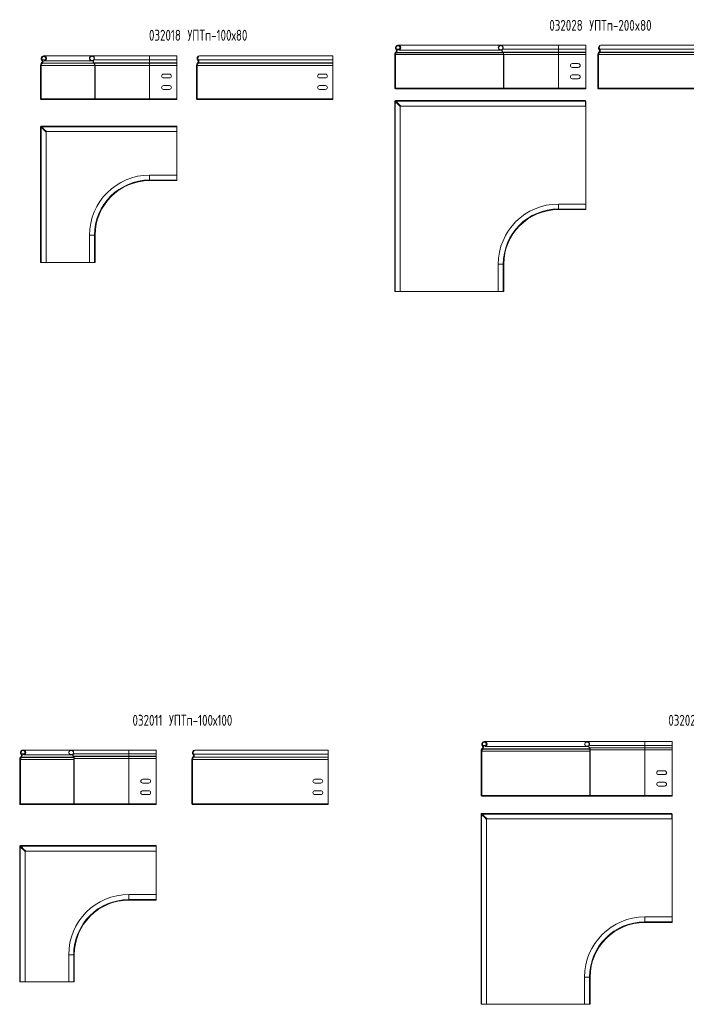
# Model space of a CAD drawing. Header units: millimetres. Extents: x -154 to 4736, y -4099 to 345.
# Tile 1 of 4: x 10 to 1232, y -3851 to -2046. Entities that reach past the tile are written whole.
import ezdxf

# ---------------------------------------------------------------- set-up
doc = ezdxf.new("R2010")
doc.units = ezdxf.units.MM
doc.styles.add('SLDTEXTSTYLE4', font='TXT', dxfattribs={"width": 0.7, "bigfont": 'bigfont'})

msp = doc.modelspace()

# ---------------------------------------------------------------- linework, layer by layer
at = {"color": 7, "linetype": 'Continuous', "lineweight": 15}
for p, q in [((892, -2092.5), (704.1, -2092.5)), ((997.7, -2092.5), (892, -2092.5)), ((1047.7, -2092.5), (997.7, -2092.5)), ((1047.7, -2099.9), (1047.7, -2092.5)), ((1419.9, -2092.5), (1076.4, -2092.5)), ((142.8, -2112), (54.9, -2112)), ((248.5, -2112), (142.8, -2112)), ((298.5, -2112), (248.5, -2112)), ((298.5, -2119.5), (298.5, -2112)), ((584.3, -2112), (340.8, -2112)), ((584.3, -2112), (584.3, -2112)), ((584.3, -2112), (584.3, -2119.5)), ((584.3, -2112), (584.3, -2120.8)), ((698.4, -2109.7), (697.7, -2109.7)), ((697.7, -2109.7), (697.7, -2171)), ((698.4, -2109.7), (698.4, -2171)), ((699.1, -2109.7), (698.4, -2109.7)), ((699.1, -2171), (699.1, -2109.7)), ((699.1, -2109.7), (699.1, -2109.7)), ((699.7, -2105.2), (699.3, -2105.6)), ((699.3, -2105.6), (699.8, -2106.1)), ((700.2, -2105.7), (699.7, -2105.2)), ((700.2, -2105.7), (699.8, -2106.1)), ((699.9, -2099.9), (700.4, -2099.5)), ((700.6, -2105.6), (701, -2105.2)), ((700.6, -2106.1), (700.6, -2105.6)), ((700.6, -2106.1), (701, -2105.7)), ((701, -2105.7), (701, -2105.2)), ((701.2, -2099.5), (701.2, -2099.9)), ((704.9, -2101.3), (704.7, -2100.6)), ((705.7, -2101.3), (705.7, -2100.9)), ((705.7, -2101.3), (890.4, -2101.3)), ((890.4, -2101.3), (890.6, -2100.8)), ((890.4, -2101.3), (894.2, -2101.3)), ((890.6, -2100.8), (894.4, -2100.8)), ((895.5, -2099.9), (895.1, -2099.6)), ((895.7, -2105.2), (895.3, -2105.6)), ((895.6, -2106), (895.3, -2105.6)), ((895.5, -2099.9), (997.7, -2099.9)), ((896, -2105.6), (895.6, -2106)), ((896, -2105.6), (895.7, -2105.2)), ((895.7, -2105.2), (997.7, -2105.2)), ((896, -2105.6), (997.7, -2105.6)), ((897.1, -2171), (897.1, -2109.7)), ((897.7, -2109.7), (897.1, -2109.7)), ((897.7, -2171), (897.7, -2109.7)), ((897.7, -2109.7), (997.7, -2109.7)), ((997.7, -2105.2), (997.7, -2099.9)), ((997.7, -2099.9), (1047.7, -2099.9)), ((997.7, -2105.6), (997.7, -2105.2)), ((997.7, -2105.2), (1047.7, -2105.2)), ((997.7, -2109.7), (997.7, -2105.6)), ((997.7, -2105.6), (1047.7, -2105.6)), ((997.7, -2171), (997.7, -2109.7)), ((997.7, -2109.7), (1047.7, -2109.7)), ((1047.7, -2105.2), (1047.7, -2099.9)), ((1047.7, -2105.6), (1047.7, -2105.2)), ((1047.7, -2109.7), (1047.7, -2105.6)), ((1047.7, -2171), (1047.7, -2109.7)), ((1069.9, -2109.7), (1071.3, -2109.7)), ((1069.9, -2171), (1069.9, -2109.7)), ((1071.3, -2171), (1071.3, -2109.7)), ((1071.4, -2109.7), (1071.3, -2109.7)), ((1419.9, -2109.7), (1071.4, -2109.7)), ((1071.6, -2105.6), (1071.9, -2105.2)), ((1072.1, -2106.1), (1071.6, -2105.6)), ((1072.4, -2105.7), (1071.9, -2105.2)), ((1072.7, -2099.5), (1072.1, -2099.9)), ((1072.1, -2106.1), (1072.4, -2105.7)), ((1073.2, -2105.2), (1072.9, -2105.6)), ((1419.9, -2105.6), (1072.9, -2105.6)), ((1419.9, -2105.2), (1073.2, -2105.2)), ((1419.9, -2099.9), (1073.4, -2099.9)), ((49.2, -2129.3), (48.5, -2129.3)), ((48.5, -2129.3), (48.5, -2190.5)), ((49.2, -2129.3), (49.2, -2190.5)), ((49.9, -2129.3), (49.2, -2129.3)), ((49.9, -2190.5), (49.9, -2129.3)), ((49.9, -2129.3), (50, -2129.3)), ((50.5, -2124.8), (50.1, -2125.1)), ((50.1, -2125.1), (50.7, -2125.6)), ((51, -2125.2), (50.5, -2124.8)), ((50.7, -2119.5), (51.2, -2119)), ((51, -2125.2), (50.7, -2125.6)), ((51.4, -2125.1), (51.8, -2124.8)), ((51.4, -2125.6), (51.4, -2125.1)), ((51.4, -2125.6), (51.8, -2125.2)), ((51.8, -2125.2), (51.8, -2124.8)), ((52, -2119), (52, -2119.5)), ((55.8, -2120.8), (55.5, -2120.2)), ((56.5, -2120.8), (56.5, -2120.4)), ((56.5, -2120.8), (141.2, -2120.8)), ((141.2, -2120.8), (141.4, -2120.3)), ((141.2, -2120.8), (145, -2120.8)), ((141.4, -2120.3), (145.2, -2120.3)), ((146.3, -2119.5), (145.9, -2119.1)), ((146.5, -2124.8), (146.1, -2125.1)), ((146.4, -2125.5), (146.1, -2125.1)), ((146.3, -2119.5), (248.5, -2119.5)), ((146.8, -2125.1), (146.4, -2125.5)), ((146.8, -2125.1), (146.5, -2124.8)), ((146.5, -2124.8), (248.5, -2124.8)), ((146.8, -2125.1), (248.5, -2125.1)), ((147.9, -2190.5), (147.9, -2129.3)), ((148.5, -2129.3), (147.9, -2129.3)), ((148.5, -2190.5), (148.5, -2129.3)), ((148.5, -2129.3), (248.5, -2129.3)), ((248.5, -2124.8), (248.5, -2119.5)), ((248.5, -2119.5), (298.5, -2119.5)), ((248.5, -2125.1), (248.5, -2124.8)), ((248.5, -2124.8), (298.5, -2124.8)), ((248.5, -2129.3), (248.5, -2125.1)), ((248.5, -2125.1), (298.5, -2125.1)), ((248.5, -2190.5), (248.5, -2129.3)), ((248.5, -2129.3), (298.5, -2129.3)), ((298.5, -2124.8), (298.5, -2119.5)), ((298.5, -2125.1), (298.5, -2124.8)), ((298.5, -2129.3), (298.5, -2125.1)), ((298.5, -2190.5), (298.5, -2129.3)), ((334.3, -2129.3), (335.7, -2129.3)), ((334.3, -2190.5), (334.3, -2129.3)), ((335.7, -2190.5), (335.7, -2129.3)), ((335.8, -2129.3), (335.7, -2129.3)), ((584.3, -2129.3), (335.8, -2129.3)), ((336, -2125.1), (336.3, -2124.8)), ((336.5, -2125.6), (336, -2125.1)), ((336.8, -2125.2), (336.3, -2124.8)), ((337.1, -2119), (336.5, -2119.5)), ((336.5, -2125.6), (336.8, -2125.2)), ((337.6, -2124.8), (337.3, -2125.1)), ((584.3, -2125.1), (337.3, -2125.1)), ((584.3, -2124.8), (337.6, -2124.8)), ((584.3, -2119.5), (337.8, -2119.5)), ((584.3, -2119.5), (584.3, -2124.8)), ((584.3, -2120.8), (584.3, -2120.8)), ((584.3, -2125.1), (584.3, -2120.8)), ((584.3, -2124.8), (584.3, -2125.1)), ((584.3, -2125.1), (584.3, -2129.3)), ((584.3, -2125.5), (584.3, -2125.1)), ((584.3, -2129.3), (584.3, -2125.5)), ((584.3, -2129.3), (584.3, -2190.5)), ((584.3, -2190.5), (584.3, -2129.3)), ((1034.2, -2126), (1023.2, -2126)), ((285, -2145.5), (274, -2145.5)), ((570.8, -2145.5), (559.8, -2145.5)), ((1023.2, -2133), (1034.2, -2133)), ((1034.2, -2147), (1023.2, -2147)), ((274, -2152.5), (285, -2152.5)), ((559.8, -2152.5), (570.8, -2152.5)), ((1023.2, -2154), (1034.2, -2154)), ((285, -2166.5), (274, -2166.5)), ((274, -2173.5), (285, -2173.5)), ((570.8, -2166.5), (559.8, -2166.5)), ((559.8, -2173.5), (570.8, -2173.5)), ((697.7, -2171), (698.4, -2171)), ((698.4, -2171), (699.1, -2171)), ((699.1, -2171), (699.1, -2171)), ((699.2, -2171.1), (699.2, -2171.8)), ((699.2, -2171.1), (896.2, -2171.1)), ((699.2, -2171.8), (699.2, -2172.5)), ((699.2, -2171.8), (896.2, -2171.8)), ((699.2, -2172.5), (711.7, -2172.5)), ((711.7, -2171.8), (711.7, -2172.5)), ((712.4, -2172.5), (711.7, -2172.5)), ((712.4, -2171.8), (712.4, -2172.5)), ((712.4, -2172.5), (883.7, -2172.5)), ((883.7, -2171.9), (896.2, -2171.9)), ((883.7, -2172.5), (883.7, -2171.9)), ((883.7, -2172.5), (896.2, -2172.5)), ((896.2, -2171.1), (896.2, -2171.8)), ((896.2, -2171.1), (897.1, -2171.1)), ((896.2, -2171.8), (896.7, -2171.8)), ((896.2, -2172.5), (896.2, -2171.9)), ((896.2, -2172.5), (997.7, -2172.5)), ((897.7, -2171), (897.1, -2171)), ((897.7, -2171), (997.7, -2171)), ((997.7, -2172.5), (997.7, -2171)), ((997.7, -2171), (1047.7, -2171)), ((997.7, -2172.5), (1047.7, -2172.5)), ((1047.7, -2172.5), (1047.7, -2171)), ((1071.3, -2171), (1069.9, -2171)), ((1071.4, -2171), (1071.3, -2171)), ((1419.9, -2171), (1071.4, -2171)), ((1071.4, -2171.4), (1071.4, -2171.8)), ((1071.4, -2171.8), (1071.4, -2172.5)), ((1071.4, -2171.8), (1071.5, -2171.8)), ((1072.2, -2172.5), (1071.4, -2172.5)), ((1419.9, -2172.5), (1072.2, -2172.5)), ((48.5, -2190.5), (49.2, -2190.5)), ((49.2, -2190.5), (49.9, -2190.5)), ((49.9, -2190.5), (50, -2190.5)), ((50, -2190.6), (50, -2191.3)), ((50, -2190.6), (147, -2190.6)), ((50, -2191.3), (50, -2192)), ((50, -2191.3), (147, -2191.3)), ((50, -2192), (62.5, -2192)), ((62.5, -2191.3), (62.5, -2192)), ((63.3, -2192), (62.5, -2192)), ((63.3, -2191.3), (63.3, -2192)), ((63.3, -2192), (134.5, -2192)), ((134.5, -2191.5), (147, -2191.5)), ((134.5, -2192), (134.5, -2191.5)), ((134.5, -2192), (147, -2192)), ((147, -2190.6), (147, -2191.3)), ((147, -2190.6), (147.9, -2190.6)), ((147, -2191.3), (147.5, -2191.3)), ((147, -2192), (147, -2191.5)), ((147, -2192), (248.5, -2192)), ((148.5, -2190.5), (147.9, -2190.5)), ((148.5, -2190.5), (248.5, -2190.5)), ((248.5, -2192), (248.5, -2190.5)), ((248.5, -2190.5), (298.5, -2190.5)), ((248.5, -2192), (298.5, -2192)), ((298.5, -2192), (298.5, -2190.5)), ((335.7, -2190.5), (334.3, -2190.5)), ((335.8, -2190.5), (335.7, -2190.5)), ((584.3, -2190.5), (335.8, -2190.5)), ((335.8, -2190.9), (335.8, -2191.3)), ((335.8, -2191.3), (335.8, -2192)), ((335.8, -2191.3), (335.9, -2191.3)), ((336.6, -2192), (335.8, -2192)), ((584.3, -2192), (336.6, -2192)), ((584.3, -2190.5), (584.3, -2192)), ((584.3, -2190.6), (584.3, -2190.5)), ((584.3, -2190.6), (584.3, -2191.3)), ((584.3, -2190.6), (584.3, -2190.6)), ((584.3, -2191.3), (584.3, -2191.3)), ((584.3, -2191.5), (584.3, -2191.3)), ((584.3, -2192), (584.3, -2191.5)), ((584.3, -2191.5), (584.3, -2191.5)), ((584.3, -2192), (584.3, -2192)), ((698.4, -2195.2), (697.7, -2195.2)), ((697.7, -2195.3), (697.7, -2195.2)), ((697.7, -2543.8), (697.7, -2195.3)), ((698.9, -2196.3), (697.7, -2195.3)), ((698.4, -2195.3), (697.7, -2195.3)), ((698.4, -2195.3), (698.4, -2195.2)), ((699.5, -2196.4), (698.4, -2195.3)), ((699.5, -2196.4), (698.8, -2196.4)), ((698.8, -2196.4), (698.8, -2543.8)), ((703.4, -2200.3), (698.8, -2196.4)), ((699.1, -2193.8), (1047.6, -2193.8)), ((699.1, -2193.8), (700.2, -2195)), ((699.1, -2194.5), (699.1, -2193.8)), ((699.1, -2193.8), (699.1, -2193.8)), ((699.1, -2194.5), (699.1, -2193.8)), ((699.1, -2194.5), (700.3, -2195.6)), ((699.1, -2194.5), (699.1, -2194.5)), ((699.2, -2195.3), (699.2, -2196.4)), ((700.3, -2195.3), (699.2, -2195.3)), ((703.4, -2200.3), (699.5, -2196.4)), ((700.3, -2194.9), (700.3, -2195.6)), ((1047.6, -2194.9), (700.3, -2194.9)), ((700.3, -2194.9), (704.1, -2199.5)), ((700.3, -2195.6), (704.1, -2199.5)), ((707.9, -2204.8), (703.4, -2200.3)), ((704.1, -2199.5), (708.7, -2204)), ((1047.6, -2194.9), (1047.6, -2193.8)), ((1047.6, -2204), (1047.6, -2194.9)), ((1047.7, -2195.3), (1047.6, -2195.3)), ((1047.7, -2383.6), (1047.7, -2195.3)), ((707.9, -2543.8), (707.9, -2204.8)), ((708.7, -2204), (1047.6, -2204)), ((49.2, -2242.1), (48.5, -2242.1)), ((48.5, -2242.2), (48.5, -2242.1)), ((49.7, -2243.2), (48.5, -2242.2)), ((49.2, -2242.2), (48.5, -2242.2)), ((48.5, -2490.6), (48.5, -2242.2)), ((49.2, -2242.2), (49.2, -2242.1)), ((50.3, -2243.3), (49.2, -2242.2)), ((50.3, -2243.3), (49.6, -2243.3)), ((49.6, -2243.3), (49.6, -2490.6)), ((54.2, -2247.2), (49.6, -2243.3)), ((49.9, -2240.7), (50, -2240.7)), ((49.9, -2241.4), (49.9, -2240.7)), ((49.9, -2241.4), (50, -2241.4)), ((50, -2240.7), (298.4, -2240.7)), ((50, -2240.7), (51, -2241.9)), ((50, -2241.4), (50, -2240.7)), ((50, -2241.4), (51, -2242.5)), ((50, -2242.2), (50, -2243.3)), ((51.1, -2242.2), (50, -2242.2)), ((54.2, -2247.2), (50.3, -2243.3)), ((51.1, -2241.8), (51.1, -2242.5)), ((298.4, -2241.8), (51.1, -2241.8)), ((51.1, -2241.8), (54.9, -2246.4)), ((51.1, -2242.5), (54.9, -2246.4)), ((58.7, -2251.7), (54.2, -2247.2)), ((54.9, -2246.4), (59.5, -2250.9)), ((58.7, -2490.6), (58.7, -2251.7)), ((59.5, -2250.9), (298.4, -2250.9)), ((298.4, -2241.8), (298.4, -2240.7)), ((298.4, -2250.9), (298.4, -2241.8)), ((298.5, -2242.2), (298.4, -2242.2)), ((298.5, -2330.5), (298.5, -2242.2)), ((298.5, -2330.5), (248.5, -2330.5)), ((248.5, -2339.6), (298.5, -2339.6)), ((248.5, -2340.7), (298.5, -2340.7)), ((298.5, -2339.6), (298.5, -2330.5)), ((298.5, -2340.7), (298.5, -2339.6)), ((1047.7, -2383.6), (997.7, -2383.6)), ((997.7, -2392.7), (1047.7, -2392.7)), ((997.7, -2393.8), (1047.7, -2393.8)), ((1047.7, -2392.7), (1047.7, -2383.6)), ((1047.7, -2393.8), (1047.7, -2392.7)), ((138.3, -2440.7), (138.3, -2490.7)), ((147.4, -2490.7), (147.4, -2440.7)), ((148.5, -2490.7), (148.5, -2440.7)), ((49.6, -2490.6), (48.5, -2490.6)), ((58.7, -2490.6), (49.6, -2490.6)), ((50, -2490.6), (50, -2490.7)), ((50, -2490.7), (138.3, -2490.7)), ((147.4, -2490.7), (138.3, -2490.7)), ((148.5, -2490.7), (147.4, -2490.7)), ((887.5, -2493.8), (887.5, -2543.8)), ((896.6, -2543.8), (896.6, -2493.8)), ((897.7, -2543.8), (897.7, -2493.8)), ((698.8, -2543.8), (697.7, -2543.8)), ((707.9, -2543.8), (698.8, -2543.8)), ((699.2, -2543.8), (887.5, -2543.8)), ((699.2, -2543.8), (699.2, -2543.8)), ((896.6, -2543.8), (887.5, -2543.8)), ((897.7, -2543.8), (896.6, -2543.8)), ((1050.2, -3369.3), (862.3, -3369.3)), ((1155.9, -3369.3), (1050.2, -3369.3)), ((1054.2, -3376.1), (1053.7, -3375.8)), ((1205.9, -3369.3), (1155.9, -3369.3)), ((1205.9, -3376.1), (1205.9, -3369.3)), ((12.5, -3392.2), (13.1, -3391.8)), ((13.9, -3391.8), (13.9, -3392.2)), ((104.7, -3384.8), (16.8, -3384.8)), ((17.6, -3393.6), (17.4, -3392.9)), ((18.4, -3393.6), (18.4, -3393.2)), ((18.4, -3393.6), (103.1, -3393.6)), ((103.1, -3393.6), (103.3, -3393.1)), ((103.1, -3393.6), (107.6, -3393.6)), ((103.3, -3393.1), (107.6, -3393.1)), ((210.4, -3384.8), (104.7, -3384.8)), ((108.7, -3391.6), (108.2, -3391.3)), ((108.7, -3391.6), (210.4, -3391.6)), ((260.4, -3384.8), (210.4, -3384.8)), ((210.4, -3395.9), (210.4, -3391.6)), ((210.4, -3391.6), (260.4, -3391.6)), ((260.4, -3391.6), (260.4, -3384.8)), ((260.4, -3395.9), (260.4, -3391.6)), ((328.5, -3391.8), (328, -3392.2)), ((575.8, -3392.2), (329.3, -3392.2)), ((575.8, -3384.8), (332.3, -3384.8)), ((575.8, -3384.8), (575.8, -3384.8)), ((575.8, -3384.8), (575.8, -3393.6)), ((575.8, -3384.8), (575.8, -3392.2)), ((575.8, -3392.2), (575.8, -3397.6)), ((575.8, -3393.6), (575.8, -3393.6)), ((575.8, -3396.3), (575.8, -3393.6)), ((856.6, -3386.6), (855.9, -3386.6)), ((855.9, -3386.6), (855.9, -3467.8)), ((856.6, -3386.6), (856.6, -3467.8)), ((857.3, -3386.6), (856.6, -3386.6)), ((857.3, -3467.8), (857.3, -3386.6)), ((857.3, -3386.6), (857.3, -3386.6)), ((857.9, -3382.1), (857.5, -3382.4)), ((857.5, -3382.4), (858, -3382.9)), ((858.4, -3382.5), (857.9, -3382.1)), ((858, -3376.8), (858.6, -3376.3)), ((858.4, -3382.5), (858, -3382.9)), ((858.8, -3382.4), (859.1, -3382.1)), ((858.8, -3382.9), (858.8, -3382.4)), ((858.8, -3382.9), (859.1, -3382.5)), ((859.1, -3382.5), (859.1, -3382.1)), ((859.4, -3376.3), (859.4, -3376.8)), ((863.1, -3378.1), (862.9, -3377.5)), ((863.9, -3378.1), (863.9, -3377.7)), ((863.9, -3378.1), (1048.6, -3378.1)), ((1048.6, -3378.1), (1048.8, -3377.6)), ((1048.6, -3378.1), (1053.1, -3378.1)), ((1048.8, -3377.6), (1053.1, -3377.6)), ((1054.4, -3380.4), (1054, -3380.8)), ((1054.3, -3381.2), (1054, -3380.8)), ((1054.2, -3376.1), (1155.9, -3376.1)), ((1054.7, -3380.9), (1054.3, -3381.2)), ((1054.7, -3380.9), (1054.4, -3380.4)), ((1054.4, -3380.4), (1155.9, -3380.4)), ((1054.7, -3380.9), (1155.9, -3380.9)), ((1055.3, -3467.8), (1055.3, -3384.4)), ((1055.9, -3384.4), (1055.3, -3384.4)), ((1055.9, -3467.8), (1055.9, -3384.4)), ((1055.9, -3384.4), (1155.9, -3384.4)), ((1155.9, -3380.4), (1155.9, -3376.1)), ((1155.9, -3376.1), (1205.9, -3376.1)), ((1155.9, -3380.9), (1155.9, -3380.4)), ((1155.9, -3380.4), (1205.9, -3380.4)), ((1155.9, -3384.4), (1155.9, -3380.9)), ((1155.9, -3380.9), (1205.9, -3380.9)), ((1155.9, -3467.8), (1155.9, -3384.4)), ((1155.9, -3384.4), (1205.9, -3384.4)), ((1205.9, -3380.4), (1205.9, -3376.1)), ((1205.9, -3380.9), (1205.9, -3380.4)), ((1205.9, -3384.4), (1205.9, -3380.9)), ((1205.9, -3467.8), (1205.9, -3384.4)), ((11.1, -3402), (10.4, -3402)), ((10.4, -3402), (10.4, -3483.3)), ((11.1, -3402), (11.1, -3483.3)), ((11.8, -3402), (11.1, -3402)), ((11.8, -3483.3), (11.8, -3402)), ((11.8, -3402), (11.8, -3402)), ((12.4, -3397.6), (12, -3397.9)), ((12, -3397.9), (12.5, -3398.4)), ((12.9, -3398), (12.4, -3397.6)), ((12.9, -3398), (12.5, -3398.4)), ((13.3, -3397.9), (13.6, -3397.6)), ((13.3, -3398.4), (13.3, -3397.9)), ((13.3, -3398.4), (13.6, -3398)), ((13.6, -3398), (13.6, -3397.6)), ((108.9, -3395.9), (108.5, -3396.3)), ((108.8, -3396.7), (108.5, -3396.3)), ((109.2, -3396.3), (108.8, -3396.7)), ((109.2, -3396.3), (108.9, -3395.9)), ((108.9, -3395.9), (210.4, -3395.9)), ((109.2, -3396.3), (210.4, -3396.3)), ((109.8, -3483.3), (109.8, -3399.9)), ((110.4, -3399.9), (109.8, -3399.9)), ((110.4, -3483.3), (110.4, -3399.9)), ((110.4, -3399.9), (210.4, -3399.9)), ((210.4, -3396.3), (210.4, -3395.9)), ((210.4, -3395.9), (260.4, -3395.9)), ((210.4, -3399.9), (210.4, -3396.3)), ((210.4, -3396.3), (260.4, -3396.3)), ((210.4, -3483.3), (210.4, -3399.9)), ((210.4, -3399.9), (260.4, -3399.9)), ((260.4, -3396.3), (260.4, -3395.9)), ((260.4, -3399.9), (260.4, -3396.3)), ((260.4, -3483.3), (260.4, -3399.9)), ((325.8, -3483.3), (325.8, -3402)), ((325.8, -3402), (327.2, -3402)), ((327.2, -3483.3), (327.2, -3402)), ((327.3, -3402), (327.2, -3402)), ((575.8, -3402), (327.3, -3402)), ((327.5, -3397.9), (327.8, -3397.6)), ((328, -3398.4), (327.5, -3397.9)), ((328.3, -3398), (327.8, -3397.6)), ((328, -3398.4), (328.3, -3398)), ((329.1, -3397.6), (328.7, -3397.9)), ((575.8, -3397.9), (328.7, -3397.9)), ((575.8, -3397.6), (329.1, -3397.6)), ((575.8, -3396.7), (575.8, -3396.3)), ((575.8, -3399.9), (575.8, -3396.7)), ((575.8, -3397.6), (575.8, -3397.9)), ((575.8, -3397.9), (575.8, -3402)), ((575.8, -3483.3), (575.8, -3399.9)), ((575.8, -3402), (575.8, -3483.3)), ((1192.4, -3422.8), (1181.4, -3422.8)), ((1181.4, -3429.8), (1192.4, -3429.8)), ((246.9, -3438.3), (235.9, -3438.3)), ((235.9, -3445.3), (246.9, -3445.3)), ((562.3, -3438.3), (551.3, -3438.3)), ((551.3, -3445.3), (562.3, -3445.3)), ((1192.4, -3443.8), (1181.4, -3443.8)), ((246.9, -3459.3), (235.9, -3459.3)), ((562.3, -3459.3), (551.3, -3459.3)), ((1181.4, -3450.8), (1192.4, -3450.8)), ((10.4, -3483.3), (11.1, -3483.3)), ((11.1, -3483.3), (11.8, -3483.3)), ((11.8, -3483.3), (11.8, -3483.3)), ((11.9, -3483.4), (11.9, -3484.1)), ((11.9, -3483.4), (108.9, -3483.4)), ((11.9, -3484.1), (11.9, -3484.8)), ((11.9, -3484.1), (108.9, -3484.1)), ((24.4, -3484.1), (24.4, -3484.8)), ((25.1, -3484.1), (25.1, -3484.8)), ((108.9, -3483.4), (108.9, -3484.1)), ((108.9, -3483.4), (109.8, -3483.4)), ((108.9, -3484.1), (109.4, -3484.1)), ((110.4, -3483.3), (109.8, -3483.3)), ((110.4, -3483.3), (210.4, -3483.3)), ((210.4, -3484.8), (210.4, -3483.3)), ((210.4, -3483.3), (260.4, -3483.3)), ((235.9, -3466.3), (246.9, -3466.3)), ((260.4, -3484.8), (260.4, -3483.3)), ((327.2, -3483.3), (325.8, -3483.3)), ((327.3, -3483.3), (327.2, -3483.3)), ((575.8, -3483.3), (327.3, -3483.3)), ((327.3, -3483.7), (327.3, -3484.1)), ((327.3, -3484.1), (327.3, -3484.8)), ((327.3, -3484.1), (327.4, -3484.1)), ((551.3, -3466.3), (562.3, -3466.3)), ((575.8, -3483.4), (575.8, -3483.3)), ((575.8, -3483.3), (575.8, -3484.8)), ((575.8, -3483.4), (575.8, -3484.1)), ((575.8, -3483.4), (575.8, -3483.4)), ((575.8, -3484.2), (575.8, -3484.1)), ((575.8, -3484.1), (575.8, -3484.1)), ((855.9, -3467.8), (856.6, -3467.8)), ((856.6, -3467.8), (857.3, -3467.8)), ((857.3, -3467.8), (857.3, -3467.8)), ((857.4, -3467.9), (857.4, -3468.6)), ((857.4, -3467.9), (1054.4, -3467.9)), ((857.4, -3468.6), (857.4, -3469.3)), ((857.4, -3468.6), (1054.4, -3468.6)), ((857.4, -3469.3), (869.9, -3469.3)), ((869.9, -3468.6), (869.9, -3469.3)), ((870.6, -3469.3), (869.9, -3469.3)), ((870.6, -3468.6), (870.6, -3469.3)), ((870.6, -3469.3), (1041.9, -3469.3)), ((1041.9, -3468.7), (1054.4, -3468.7)), ((1041.9, -3469.3), (1041.9, -3468.7)), ((1041.9, -3469.3), (1054.4, -3469.3)), ((1054.4, -3467.9), (1054.4, -3468.6)), ((1054.4, -3467.9), (1055.3, -3467.9)), ((1054.4, -3468.6), (1054.9, -3468.6)), ((1054.4, -3469.3), (1054.4, -3468.7)), ((1054.4, -3469.3), (1155.9, -3469.3)), ((1055.9, -3467.8), (1055.3, -3467.8)), ((1055.9, -3467.8), (1155.9, -3467.8)), ((1155.9, -3469.3), (1155.9, -3467.8)), ((1155.9, -3467.8), (1205.9, -3467.8)), ((1155.9, -3469.3), (1205.9, -3469.3)), ((1205.9, -3469.3), (1205.9, -3467.8)), ((11.9, -3484.8), (24.4, -3484.8)), ((25.1, -3484.8), (24.4, -3484.8)), ((25.1, -3484.8), (96.4, -3484.8)), ((96.4, -3484.2), (108.9, -3484.2)), ((96.4, -3484.8), (96.4, -3484.2)), ((96.4, -3484.8), (108.9, -3484.8)), ((108.9, -3484.8), (108.9, -3484.2)), ((108.9, -3484.8), (210.4, -3484.8)), ((210.4, -3484.8), (260.4, -3484.8)), ((328.1, -3484.8), (327.3, -3484.8)), ((575.8, -3484.8), (328.1, -3484.8)), ((575.8, -3484.8), (575.8, -3484.2)), ((575.8, -3484.2), (575.8, -3484.2)), ((575.8, -3484.8), (575.8, -3484.8)), ((857.3, -3500.9), (1205.8, -3500.9)), ((857.3, -3500.9), (858.4, -3502.1)), ((857.3, -3501.6), (857.3, -3500.9)), ((857.3, -3500.9), (857.3, -3500.9)), ((857.3, -3501.6), (857.3, -3500.9)), ((857.3, -3501.6), (858.5, -3502.7)), ((857.3, -3501.6), (857.3, -3501.6)), ((858.5, -3502), (858.5, -3502.7)), ((1205.8, -3502), (858.5, -3502)), ((858.5, -3502), (862.3, -3506.5)), ((1205.8, -3502), (1205.8, -3500.9)), ((1205.8, -3511.1), (1205.8, -3502)), ((857.1, -3503.4), (855.9, -3502.3)), ((856.6, -3502.3), (855.9, -3502.3)), ((855.9, -3850.8), (855.9, -3502.3)), ((856.6, -3502.3), (855.9, -3502.3)), ((855.9, -3502.3), (855.9, -3502.3)), ((857.7, -3503.5), (856.6, -3502.3)), ((856.6, -3502.3), (856.6, -3502.3)), ((857.7, -3503.5), (857, -3503.5)), ((857, -3503.5), (857, -3850.8)), ((861.6, -3507.3), (857, -3503.5)), ((857.4, -3502.4), (857.4, -3503.5)), ((858.5, -3502.4), (857.4, -3502.4)), ((861.6, -3507.3), (857.7, -3503.5)), ((858.5, -3502.7), (862.3, -3506.5)), ((866.1, -3511.9), (861.6, -3507.3)), ((862.3, -3506.5), (866.9, -3511.1)), ((866.1, -3850.8), (866.1, -3511.9)), ((866.9, -3511.1), (1205.8, -3511.1)), ((1205.9, -3502.4), (1205.8, -3502.4)), ((1205.9, -3690.6), (1205.9, -3502.4)), ((10.4, -3561.4), (10.4, -3561.3)), ((11.1, -3561.3), (10.4, -3561.3)), ((10.4, -3809.8), (10.4, -3561.4)), ((11.6, -3562.4), (10.4, -3561.4)), ((11.1, -3561.4), (10.4, -3561.4)), ((11.1, -3561.4), (11.1, -3561.3)), ((12.2, -3562.5), (11.1, -3561.4)), ((12.2, -3562.5), (11.5, -3562.5)), ((11.5, -3562.5), (11.5, -3809.8)), ((16.1, -3566.4), (11.5, -3562.5)), ((11.8, -3559.9), (260.3, -3559.9)), ((11.8, -3559.9), (12.9, -3561.1)), ((11.8, -3560.6), (11.8, -3559.9)), ((11.8, -3559.9), (11.8, -3559.9)), ((11.8, -3560.6), (11.8, -3559.9)), ((11.8, -3560.6), (12.9, -3561.7)), ((11.8, -3560.6), (11.8, -3560.6)), ((13, -3561.4), (11.9, -3561.4)), ((11.9, -3561.4), (11.9, -3562.5)), ((16.1, -3566.4), (12.2, -3562.5)), ((13, -3561), (13, -3561.7)), ((260.3, -3561), (13, -3561)), ((13, -3561), (16.8, -3565.6)), ((13, -3561.7), (16.8, -3565.6)), ((20.6, -3570.9), (16.1, -3566.4)), ((16.8, -3565.6), (21.4, -3570.1)), ((20.6, -3809.8), (20.6, -3570.9)), ((21.4, -3570.1), (260.3, -3570.1)), ((260.3, -3561), (260.3, -3559.9)), ((260.3, -3570.1), (260.3, -3561)), ((260.4, -3561.4), (260.3, -3561.4)), ((260.4, -3649.7), (260.4, -3561.4)), ((260.4, -3649.7), (210.4, -3649.7)), ((210.4, -3659.9), (210.4, -3658.7)), ((210.4, -3658.8), (260.4, -3658.8)), ((210.4, -3659.9), (260.4, -3659.9)), ((260.4, -3658.8), (260.4, -3649.7)), ((260.4, -3659.9), (260.4, -3658.7)), ((1205.9, -3690.6), (1155.9, -3690.6)), ((1155.9, -3699.7), (1205.9, -3699.7)), ((1155.9, -3700.9), (1155.9, -3699.7)), ((1205.9, -3699.7), (1205.9, -3690.6)), ((1205.9, -3700.9), (1205.9, -3699.7)), ((1155.9, -3700.9), (1205.9, -3700.9)), ((100.2, -3759.9), (100.2, -3809.9)), ((110.4, -3759.9), (109.2, -3759.9)), ((109.3, -3809.9), (109.3, -3759.9)), ((110.4, -3809.9), (110.4, -3759.9)), ((1045.7, -3800.9), (1045.7, -3850.9)), ((1055.9, -3800.9), (1054.7, -3800.9)), ((1054.8, -3850.9), (1054.8, -3800.9)), ((1055.9, -3850.9), (1055.9, -3800.9)), ((11.5, -3809.8), (10.4, -3809.8)), ((20.6, -3809.8), (11.5, -3809.8)), ((11.9, -3809.8), (11.9, -3809.9)), ((11.9, -3809.9), (100.2, -3809.9)), ((109.3, -3809.9), (100.2, -3809.9)), ((110.4, -3809.9), (109.2, -3809.9)), ((857, -3850.8), (855.9, -3850.8)), ((866.1, -3850.8), (857, -3850.8)), ((857.4, -3850.8), (857.4, -3850.9)), ((857.4, -3850.9), (1045.7, -3850.9)), ((1054.8, -3850.9), (1045.7, -3850.9)), ((1055.9, -3850.9), (1054.7, -3850.9))]:
    msp.add_line(p, q, dxfattribs=at)
at = {"color": 8, "linetype": 'Continuous', "lineweight": 15}
for p, q in [((997.7, -2099.9), (997.7, -2092.5)), ((248.5, -2119.5), (248.5, -2112)), ((699.1, -2109.7), (897.1, -2109.7)), ((700.6, -2106.1), (895.7, -2106.1)), ((701, -2105.7), (895.4, -2105.7)), ((701.2, -2099.5), (706.3, -2099.5)), ((707.2, -2099.5), (707.6, -2099.5)), ((50, -2129.3), (147.9, -2129.3)), ((51.4, -2125.6), (146.5, -2125.6)), ((51.8, -2125.2), (146.2, -2125.2)), ((52, -2119), (57.1, -2119)), ((58, -2119), (58.4, -2119)), ((584.3, -2125.1), (584.3, -2125.1)), ((584.3, -2125.5), (584.3, -2125.5)), ((584.3, -2129.3), (584.3, -2129.3)), ((699.1, -2171), (897.1, -2171)), ((50, -2190.5), (147.9, -2190.5)), ((584.3, -2190.5), (584.3, -2190.5)), ((248.5, -2339.6), (248.5, -2330.5)), ((248.5, -2340.7), (248.5, -2339.6)), ((997.7, -2392.7), (997.7, -2383.6)), ((997.7, -2393.8), (997.7, -2392.7)), ((147.4, -2440.7), (138.3, -2440.7)), ((148.5, -2440.7), (147.4, -2440.7)), ((896.6, -2493.8), (887.5, -2493.8)), ((897.7, -2493.8), (896.6, -2493.8)), ((1155.9, -3376.1), (1155.9, -3369.3)), ((13.9, -3391.8), (19, -3391.8)), ((19.9, -3391.8), (20.3, -3391.8)), ((210.4, -3391.6), (210.4, -3384.8)), ((857.3, -3386.6), (1055.3, -3386.6)), ((858.8, -3382.9), (1055.1, -3382.9)), ((859.1, -3382.5), (1055, -3382.5)), ((859.4, -3376.3), (864.5, -3376.3)), ((865.4, -3376.3), (865.8, -3376.3)), ((11.8, -3402), (109.8, -3402)), ((13.3, -3398.4), (109.6, -3398.4)), ((13.6, -3398), (109.5, -3398)), ((575.8, -3396.3), (575.8, -3396.3)), ((575.8, -3396.7), (575.8, -3396.7)), ((575.8, -3399.9), (575.8, -3399.9)), ((11.8, -3483.3), (109.8, -3483.3)), ((575.8, -3483.3), (575.8, -3483.3)), ((857.3, -3467.8), (1055.3, -3467.8)), ((210.4, -3658.8), (210.4, -3649.7)), ((1155.9, -3699.7), (1155.9, -3690.6)), ((109.3, -3759.9), (100.2, -3759.9)), ((1054.8, -3800.9), (1045.7, -3800.9))]:
    msp.add_line(p, q, dxfattribs=at)
at = {"color": 7, "linetype": 'Continuous', "lineweight": 15}
for centre, radius, start, end in [((703.4, -2097), 4.55, 290.35, 219.6825), ((703.4, -2097), 3.85, 290.35, 219.6825), ((704.1, -2097), 3.85, 95.7046, 219.6825), ((704.1, -2097), 4.55, 290.35, 90), ((892, -2097), 4.55, 320.3175, 249.65), ((892, -2097), 4, 320.3175, 249.65), ((1075.6, -2097), 4.55, 90, 219.6825), ((1075.6, -2097), 3.85, 117.5348, 219.6825), ((1075.6, -2097), 4.55, 84.7722, 90), ((54.2, -2116.6), 4.55, 290.35, 219.6825), ((54.9, -2116.6), 4.55, 290.35, 90), ((142.8, -2116.6), 4.55, 320.3175, 249.65), ((340, -2116.6), 4.55, 90, 219.6825), ((340, -2116.6), 4.55, 84.7722, 90), ((703.7, -2109.7), 6, 136.4642, 180), ((703.7, -2109.7), 5.3, 136.4642, 180), ((704.4, -2109.7), 5.3, 136.4642, 180), ((696.8, -2102.5), 4, 316.4642, 39.6825), ((696.8, -2102.5), 4.7, 316.4642, 39.6825), ((697.5, -2102.5), 4.7, 316.4642, 39.6825), ((898.6, -2102.5), 4.55, 140.3175, 223.5358), ((898.6, -2102.5), 4, 140.3175, 223.5358), ((891.7, -2109.7), 5.45, 360, 43.5358), ((891.7, -2109.7), 6, 360, 43.5358), ((1075.9, -2109.7), 6, 136.4642, 180), ((1075.9, -2109.7), 5.3, 136.4642, 180), ((1069, -2102.5), 4, 316.4642, 39.6825), ((1069, -2102.5), 4.7, 316.4642, 39.6825), ((54.5, -2129.3), 6, 136.4642, 180), ((54.5, -2129.3), 5.3, 136.4642, 180), ((55.3, -2129.3), 5.3, 136.4642, 180), ((54.2, -2116.6), 3.85, 290.35, 219.6825), ((47.6, -2122), 4, 316.4642, 39.6825), ((47.6, -2122), 4.7, 316.4642, 39.6825), ((54.9, -2116.6), 3.85, 95.7046, 219.6825), ((48.4, -2122), 4.7, 316.4642, 39.6825), ((142.8, -2116.6), 4, 320.3175, 249.65), ((149.4, -2122), 4.55, 140.3175, 223.5358), ((149.4, -2122), 4, 140.3175, 223.5358), ((142.5, -2129.3), 5.45, 360, 43.5358), ((142.5, -2129.3), 6, 360, 43.5358), ((340.3, -2129.3), 6, 136.4642, 180), ((340.3, -2129.3), 5.3, 136.4642, 180), ((340, -2116.6), 3.85, 117.5348, 219.6825), ((333.4, -2122), 4, 316.4642, 39.6825), ((333.4, -2122), 4.7, 316.4642, 39.6825), ((1023.2, -2129.5), 3.5, 90, 270), ((1034.1, -2129.5), 3.5, 270, 90), ((1034.2, -2129.5), 3.5, 270, 90), ((274, -2149), 3.5, 90, 270), ((284.9, -2149), 3.5, 270, 90), ((285, -2149), 3.5, 270, 90), ((559.8, -2149), 3.5, 90, 270), ((559.8, -2149), 3.5, 90, 270), ((570.8, -2149), 3.5, 270, 90), ((1023.2, -2150.5), 3.5, 90, 270), ((1034.1, -2150.5), 3.5, 270, 90), ((1034.2, -2150.5), 3.5, 270, 90), ((274, -2170), 3.5, 90, 270), ((284.9, -2170), 3.5, 270, 90), ((285, -2170), 3.5, 270, 90), ((559.8, -2170), 3.5, 90, 270), ((559.8, -2170), 3.5, 90, 270), ((570.8, -2170), 3.5, 270, 90), ((699.2, -2171), 1.5, 180, 270), ((699.2, -2171), 0.8, 180, 270), ((699.9, -2171), 0.8, 180, 196.9184), ((896.2, -2171), 0.95, 270, 0), ((896.2, -2171), 1.5, 270, 0), ((1071.4, -2171), 1.5, 180, 270), ((1071.4, -2171), 0.8, 180, 270), ((50, -2190.5), 1.5, 180, 270), ((50, -2190.5), 0.8, 180, 270), ((50.8, -2190.5), 0.8, 180, 196.9184), ((147, -2190.5), 0.95, 270, 0), ((147, -2190.5), 1.5, 270, 0), ((335.8, -2190.5), 1.5, 180, 270), ((335.8, -2190.5), 0.8, 180, 270), ((699.1, -2195.2), 1.4, 90, 180), ((699.1, -2195.2), 0.7, 90, 180), ((49.9, -2242.1), 1.4, 90, 180), ((49.9, -2242.1), 0.7, 90, 180), ((248.5, -2440.7), 110.2, 90, 180), ((248.5, -2440.7), 101.1, 90, 180), ((248.5, -2440.7), 100, 90, 180), ((997.7, -2493.8), 110.2, 90, 180), ((997.7, -2493.8), 101.1, 90, 180), ((997.7, -2493.8), 100, 90, 180), ((861.6, -3373.8), 4.55, 290.35, 219.6825), ((861.6, -3373.8), 3.85, 290.35, 219.6825), ((862.3, -3373.8), 3.85, 95.7046, 219.6825), ((862.3, -3373.8), 4.55, 290.35, 90), ((1050.2, -3373.8), 4.55, 330.3606, 249.65), ((1050.2, -3373.8), 4, 330.3606, 249.65), ((1057.6, -3378.1), 4.55, 150.3606, 216.3634), ((16.1, -3389.3), 4.55, 290.35, 219.6825), ((16.1, -3389.3), 3.85, 290.35, 219.6825), ((9.5, -3394.8), 4, 316.4642, 39.6825), ((9.5, -3394.8), 4.7, 316.4642, 39.6825), ((16.8, -3389.3), 3.85, 95.7046, 219.6825), ((10.2, -3394.8), 4.7, 316.4642, 39.6825), ((16.8, -3389.3), 4.55, 290.35, 90), ((104.7, -3389.3), 4.55, 330.3606, 249.65), ((104.7, -3389.3), 4, 330.3606, 249.65), ((112.1, -3393.6), 4.55, 150.3606, 216.3634), ((112.1, -3393.6), 4, 150.3606, 216.3634), ((331.5, -3389.3), 4.55, 90, 219.6825), ((331.5, -3389.3), 3.85, 117.5348, 219.6825), ((324.9, -3394.8), 4, 316.4642, 39.6825), ((324.9, -3394.8), 4.7, 316.4642, 39.6825), ((331.5, -3389.3), 4.55, 84.7722, 90), ((861.9, -3386.6), 6, 136.4642, 180), ((861.9, -3386.6), 5.3, 136.4642, 180), ((862.6, -3386.6), 5.3, 136.4642, 180), ((855, -3379.3), 4, 316.4642, 39.6825), ((855, -3379.3), 4.7, 316.4642, 39.6825), ((855.7, -3379.3), 4.7, 316.4642, 39.6825), ((1057.6, -3378.1), 4, 150.3606, 216.3634), ((1049.9, -3384.4), 5.45, 0, 36.3634), ((1049.9, -3384.4), 6, 0, 36.3634), ((16.4, -3402), 6, 136.4642, 180), ((16.4, -3402), 5.3, 136.4642, 180), ((17.1, -3402), 5.3, 136.4642, 180), ((104.4, -3399.9), 5.45, 360, 36.3634), ((104.4, -3399.9), 6, 360, 36.3634), ((331.8, -3402), 6, 136.4642, 180), ((331.8, -3402), 5.3, 136.4642, 180), ((1181.4, -3426.3), 3.5, 90, 270), ((1192.3, -3426.3), 3.5, 270, 90), ((1192.4, -3426.3), 3.5, 270, 90), ((235.9, -3441.8), 3.5, 90, 270), ((246.8, -3441.8), 3.5, 270, 90), ((246.9, -3441.8), 3.5, 270, 90), ((551.3, -3441.8), 3.5, 90, 270), ((551.3, -3441.8), 3.5, 90, 270), ((562.3, -3441.8), 3.5, 270, 90), ((1181.4, -3447.3), 3.5, 90, 270), ((1192.3, -3447.3), 3.5, 270, 90), ((1192.4, -3447.3), 3.5, 270, 90), ((235.9, -3462.8), 3.5, 90, 270), ((246.8, -3462.8), 3.5, 270, 90), ((246.9, -3462.8), 3.5, 270, 90), ((551.3, -3462.8), 3.5, 90, 270), ((551.3, -3462.8), 3.5, 90, 270), ((562.3, -3462.8), 3.5, 270, 90), ((11.9, -3483.3), 1.5, 180, 270), ((11.9, -3483.3), 0.8, 180, 270), ((12.6, -3483.3), 0.8, 180, 196.9184), ((108.9, -3483.3), 0.95, 270, 0), ((108.9, -3483.3), 1.5, 270, 0), ((327.3, -3483.3), 1.5, 180, 270), ((327.3, -3483.3), 0.8, 180, 270), ((857.4, -3467.8), 1.5, 180, 270), ((857.4, -3467.8), 0.8, 180, 270), ((858.1, -3467.8), 0.8, 180, 196.9184), ((1054.4, -3467.8), 0.95, 270, 0), ((1054.4, -3467.8), 1.5, 270, 0), ((857.3, -3502.3), 1.4, 90, 180), ((857.3, -3502.3), 0.7, 90, 180), ((11.8, -3561.3), 1.4, 90, 180), ((11.8, -3561.3), 0.7, 90, 180), ((210.4, -3759.9), 110.2, 90, 180), ((210.4, -3759.9), 101.1, 90, 180), ((210.4, -3759.9), 100, 90, 180), ((1155.9, -3800.9), 110.2, 90, 180), ((1155.9, -3800.9), 101.1, 90, 180), ((1155.9, -3800.9), 100, 90, 180)]:
    msp.add_arc(centre, radius, start, end, dxfattribs=at)
for centre, major_axis, ratio, start_param, end_param in [((704.1, -2097), (0, 4.55), 0.846154, 0.722265, 2.263386), ((704.1, -2097), (0, 4.55), 0.846154, 0, 0.091243), ((704.1, -2097), (4.55, 0), 0.846154, 5.266619, 7.299752), ((1076.4, -2097), (0, 4.55), 0.846154, 0, 2.263386), ((54.9, -2116.6), (0, 4.55), 0.846154, 0, 0.091243), ((340.8, -2116.6), (0, 4.55), 0.846154, 0, 2.263386), ((704.4, -2109.7), (0, 6), 0.883333, 0.810953, 1.570796), ((697.5, -2102.5), (4.7, 0), 0.851064, 5.523342, 6.975775), ((1076.7, -2109.7), (0, 6), 0.883333, 0.810953, 1.570796), ((1069.8, -2102.5), (4.7, 0), 0.851064, 5.523342, 6.975775), ((55.3, -2129.3), (0, 6), 0.883333, 0.810953, 1.570796), ((54.9, -2116.6), (0, 4.55), 0.846154, 0.722265, 2.263386), ((48.4, -2122), (4.7, 0), 0.851064, 5.523342, 6.975775), ((54.9, -2116.6), (4.55, 0), 0.846154, 5.266619, 7.299752), ((341.1, -2129.3), (0, 6), 0.883333, 0.810953, 1.570796), ((334.2, -2122), (4.7, 0), 0.851064, 5.523342, 6.975775), ((699.9, -2171), (0, 1.5), 0.533333, 1.570796, 1.866078), ((1072.2, -2171), (0, 1.5), 0.533333, 1.570796, 3.141593), ((50.8, -2190.5), (0, 1.5), 0.533333, 1.570796, 1.866078), ((336.6, -2190.5), (0, 1.5), 0.533333, 1.570796, 3.141593), ((862.3, -3373.8), (0, 4.55), 0.846154, 0.722265, 2.263386), ((862.3, -3373.8), (0, 4.55), 0.846154, 0, 0.091243), ((862.3, -3373.8), (4.55, 0), 0.846154, 5.266619, 7.299752), ((16.8, -3389.3), (0, 4.55), 0.846154, 0.722265, 2.263386), ((10.2, -3394.8), (4.7, 0), 0.851064, 5.523342, 6.975775), ((16.8, -3389.3), (0, 4.55), 0.846154, 0, 0.091243), ((16.8, -3389.3), (4.55, 0), 0.846154, 5.266619, 7.299752), ((332.3, -3389.3), (0, 4.55), 0.846154, 0, 2.263386), ((325.7, -3394.8), (4.7, 0), 0.851064, 5.523342, 6.975775), ((862.6, -3386.6), (0, 6), 0.883333, 0.810953, 1.570796), ((855.7, -3379.3), (4.7, 0), 0.851064, 5.523342, 6.975775), ((17.1, -3402), (0, 6), 0.883333, 0.810953, 1.570796), ((332.6, -3402), (0, 6), 0.883333, 0.810953, 1.570796), ((12.6, -3483.3), (0, 1.5), 0.533333, 1.570796, 1.866078), ((328.1, -3483.3), (0, 1.5), 0.533333, 1.570796, 3.141593), ((858.1, -3467.8), (0, 1.5), 0.533333, 1.570796, 1.866078)]:
    msp.add_ellipse(centre, major_axis=major_axis, ratio=ratio, start_param=start_param, end_param=end_param, dxfattribs=at)

# ---------------------------------------------------------------- texts
at = {"color": 7, "linetype": 'Continuous', "lineweight": 0, "char_height": 20, "attachment_point": 1, "style": 'SLDTEXTSTYLE4'}
for s, insert in [('032028 \\M+18454\\M+18450\\M+18453\\M+18481-200x80', (981, -2046)), ('032018 \\M+18454\\M+18450\\M+18453\\M+18481-100\\M+1848780', (247.3, -2064.1)), ('032011 \\M+18454\\M+18450\\M+18453\\M+18481-100\\M+18487100', (217.1, -3320.1)), ('032021 \\M+18454\\M+18450\\M+18453\\M+18481-200\\M+18487100', (1199.1, -3320.1))]:
    msp.add_mtext(s, dxfattribs=dict(at, insert=insert))

doc.saveas('drawing.dxf')
